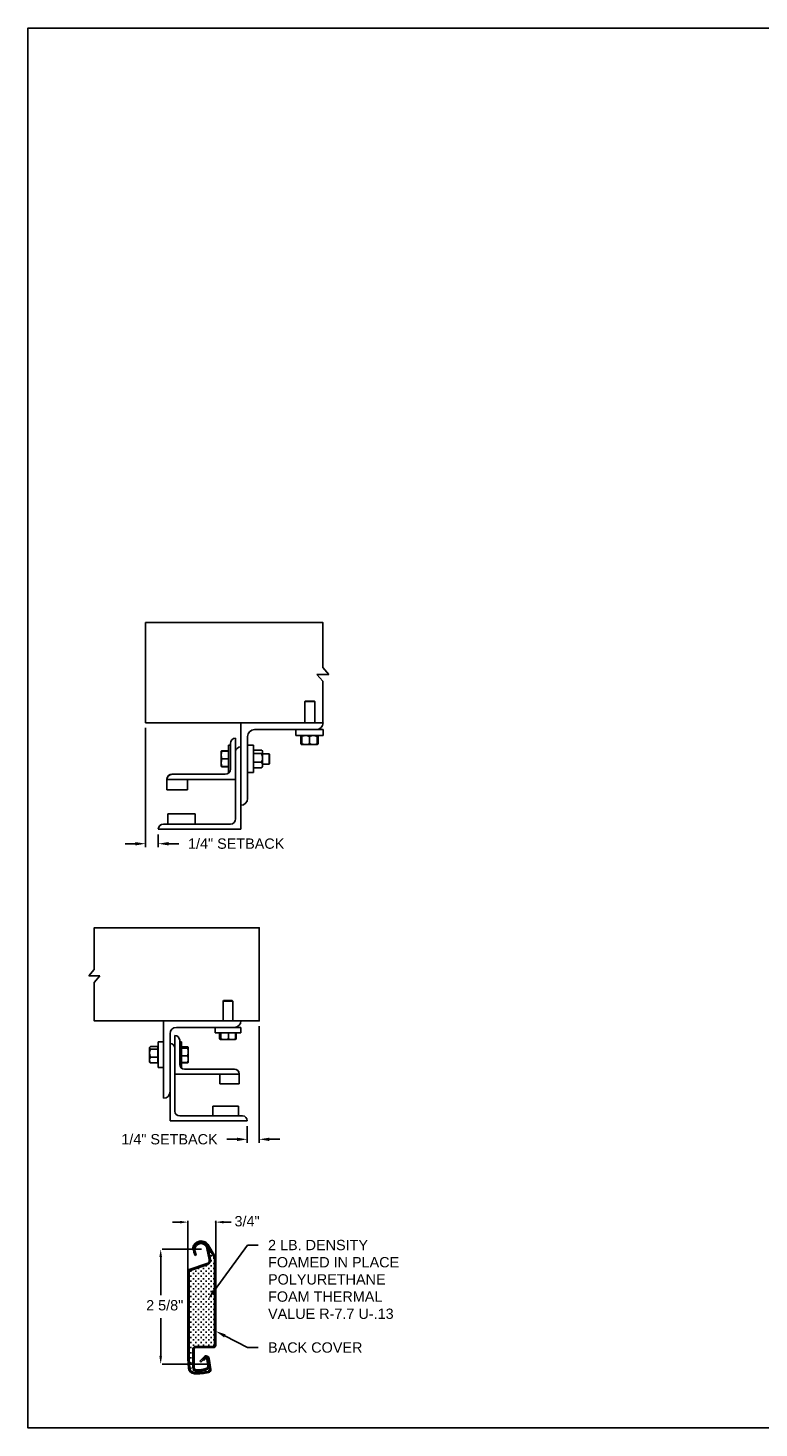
# Model space of a CAD drawing. Header units: inches. Extents: x 169.6 to 213.7, y 195.1 to 266.5.
# Tile 49 of 55: x 169.6 to 176.2, y 234.4 to 247.2. Entities that reach past the tile are written whole.
import ezdxf
from ezdxf import colors
from ezdxf.entities.mleader import LeaderData, LeaderLine
from ezdxf.math import Vec2, Vec3

# ---------------------------------------------------------------- set-up
doc = ezdxf.new("R2010")
doc.units = ezdxf.units.IN
doc.header["$LTSCALE"] = 0.25
doc.header["$MEASUREMENT"] = 0
doc.layers.add('ANNOTATIONS', color=1, linetype='Continuous')
doc.layers.add('DETAILS', color=4, linetype='Continuous')
doc.styles.add('ARIAL', font='arial.ttf', dxfattribs={"height": 0.09375})
doc.dimstyles.new('STANDARD$0', dxfattribs={"dimtxt": 0.09375, "dimasz": 0.09375, "dimexe": 0.03125, "dimexo": 0.046875, "dimgap": 0.09, "dimtad": 0, "dimtih": 1, "dimtoh": 1, "dimdec": 4, "dimzin": 0, "dimdsep": 46, "dimtxsty": 'ARIAL', "dimcen": 0.09, "dimadec": 0, "dimazin": 0, "dimtfac": 1, "dimtdec": 4, "dimtofl": 0, "dimtmove": 0, "dimatfit": 1, "dimfxl": 1, "dimtolj": 1, "dimtzin": 0, "dimarcsym": 0})

# ---------------------------------------------------------------- blocks, each defined once
blk = doc.blocks.new('*D20')
at = {"layer": 'ANNOTATIONS', "color": 0, "lineweight": -2, "transparency": 16777216}
for p, q in [((170.659, 240.815), (170.659, 239.73)), ((170.774, 239.846), (170.774, 239.73)), ((170.565, 239.762), (170.472, 239.762)), ((170.868, 239.762), (170.962, 239.762))]:
    blk.add_line(p, q, dxfattribs=at)
at = {"layer": 'ANNOTATIONS', "color": 0, "transparency": 16777216}
for points in [[(170.565, 239.777), (170.565, 239.746), (170.659, 239.762)], [(170.868, 239.777), (170.868, 239.746), (170.774, 239.762)]]:
    blk.add_solid(points, dxfattribs=at)
at = {"layer": 'defpoints', "color": 0, "transparency": 16777216}
for p in [(170.659, 240.862), (170.774, 239.893), (170.774, 239.762)]:
    blk.add_point(p, dxfattribs=at)
at = {"layer": 'ANNOTATIONS', "color": 0, "transparency": 16777216, "insert": (171.483, 239.762), "char_height": 0.09375, "attachment_point": 5, "style": 'ARIAL'}
blk.add_mtext('\\A1;1/4" SETBACK', dxfattribs=at)
blk = doc.blocks.new('*D21')
at = {"layer": 'ANNOTATIONS', "color": 0, "lineweight": -2, "transparency": 16777216}
for p, q in [((171.692, 238.101), (171.692, 237.041)), ((171.584, 237.193), (171.584, 237.041)), ((171.49, 237.073), (171.397, 237.073)), ((171.786, 237.073), (171.88, 237.073))]:
    blk.add_line(p, q, dxfattribs=at)
at = {"layer": 'ANNOTATIONS', "color": 0, "transparency": 16777216}
for points in [[(171.49, 237.088), (171.49, 237.057), (171.584, 237.073)], [(171.786, 237.088), (171.786, 237.057), (171.692, 237.073)]]:
    blk.add_solid(points, dxfattribs=at)
at = {"layer": 'defpoints', "color": 0, "transparency": 16777216}
for p in [(171.692, 238.148), (171.584, 237.24), (171.584, 237.073)]:
    blk.add_point(p, dxfattribs=at)
at = {"layer": 'ANNOTATIONS', "color": 0, "transparency": 16777216, "insert": (170.876, 237.073), "char_height": 0.09375, "attachment_point": 5, "style": 'ARIAL'}
blk.add_mtext('\\A1;1/4" SETBACK', dxfattribs=at)

msp = doc.modelspace()

# ---------------------------------------------------------------- linework, layer by layer
at = {"layer": 'ANNOTATIONS'}
for p, q in [((170.97302, 236.31937), (170.90269, 236.31937)), ((171.04334, 235.87597), (171.04334, 236.33203)), ((171.29779, 235.98645), (171.29779, 236.33203)), ((171.36812, 236.31937), (171.43844, 236.31937)), ((170.79633, 236.00247), (170.79633, 235.65601)), ((171.16844, 236.07279), (170.80899, 236.07279)), ((170.79633, 235.09859), (170.79633, 235.44505)), ((171.21483, 235.02827), (170.80899, 235.02827))]:
    msp.add_line(p, q, dxfattribs=at)
for p in [(171.29779, 236.31937), (170.79633, 235.10277)]:
    msp.add_point(p, dxfattribs=at)
for points in [[(170.97302, 236.30765), (170.97302, 236.33109), (171.04334, 236.31937)], [(171.36812, 236.30765), (171.36812, 236.33109), (171.29779, 236.31937)], [(170.80805, 236.00247), (170.78461, 236.00247), (170.79633, 236.07279)], [(170.80805, 235.09859), (170.78461, 235.09859), (170.79633, 235.02827)]]:
    msp.add_solid(points, dxfattribs=at)
at = {"layer": 'defpoints'}
msp.add_lwpolyline([(189.05875, 234.44685), (169.58887, 234.44685), (169.58887, 247.18196), (189.05875, 247.18196)], close=True, dxfattribs=at)
at = {"layer": 'DETAILS'}
for p, q in [((172.32668, 241.30234), (172.27235, 241.36559)), ((172.27235, 241.23909), (172.21802, 241.30234)), ((172.21802, 241.30234), (172.32668, 241.30234)), ((172.11086, 241.05859), (172.10625, 241.05398)), ((172.10625, 240.86184), (172.10625, 241.05398)), ((172.10625, 241.05398), (172.2, 241.05398)), ((172.11086, 241.05859), (172.1954, 241.05859)), ((172.1954, 241.05859), (172.2, 241.05398)), ((172.2, 241.05398), (172.2, 240.86184)), ((171.52434, 239.89309), (171.52434, 240.86184)), ((171.47746, 240.72121), (171.47746, 239.98684)), ((171.58684, 240.17434), (171.58684, 240.73684)), ((171.64934, 240.79934), (172.27434, 240.79934)), ((172.02434, 240.74609), (172.02434, 240.79934)), ((172.27434, 240.74609), (172.02434, 240.74609)), ((172.07335, 240.73851), (172.07028, 240.73671)), ((172.07028, 240.73671), (172.07028, 240.67234)), ((172.07244, 240.73671), (172.07244, 240.67234)), ((172.07587, 240.74337), (172.07886, 240.74594)), ((172.07903, 240.73799), (172.07639, 240.73671)), ((172.07639, 240.73671), (172.07639, 240.67234)), ((172.07903, 240.73671), (172.07903, 240.67234)), ((172.14934, 240.73671), (172.14934, 240.67234)), ((172.21965, 240.73671), (172.21965, 240.67234)), ((172.22228, 240.73671), (172.22228, 240.67234)), ((172.22624, 240.73671), (172.22624, 240.67234)), ((172.2284, 240.73671), (172.2284, 240.67234)), ((172.27434, 240.79934), (172.27434, 240.74609)), ((171.34659, 240.60403), (171.3466, 240.60404)), ((171.34659, 240.60403), (171.34659, 240.60403)), ((171.34659, 240.4634), (171.34659, 240.60403)), ((171.41209, 240.60592), (171.35287, 240.60592)), ((171.41209, 240.60519), (171.35287, 240.60519)), ((171.41209, 240.60515), (171.35287, 240.60515)), ((171.41209, 240.60493), (171.35287, 240.60493)), ((171.41209, 240.60409), (171.35287, 240.60409)), ((171.41209, 240.65871), (171.43059, 240.65871)), ((171.41209, 240.65871), (171.41209, 240.40871)), ((171.43059, 240.67434), (171.43059, 240.43996)), ((171.58684, 240.65871), (171.64009, 240.65871)), ((171.64009, 240.65871), (171.64009, 240.40871)), ((171.64009, 240.60403), (171.64209, 240.60403)), ((171.64209, 240.45321), (171.64209, 240.61421)), ((171.64209, 240.61421), (171.71384, 240.61421)), ((171.64209, 240.58311), (171.71384, 240.58311)), ((171.71821, 240.60983), (171.72321, 240.60403)), ((171.72321, 240.4634), (171.72321, 240.60403)), ((171.72321, 240.58059), (171.78248, 240.58059)), ((171.78248, 240.58059), (171.78709, 240.57598)), ((171.78248, 240.58059), (171.78248, 240.48684)), ((171.78709, 240.57598), (171.78709, 240.49144)), ((172.07335, 240.67054), (172.07028, 240.67234)), ((172.07681, 240.66999), (172.07244, 240.67234)), ((172.07903, 240.66296), (172.07587, 240.66569)), ((172.07903, 240.67106), (172.07639, 240.67234)), ((172.07903, 240.66296), (172.21965, 240.66296)), ((171.34659, 240.4634), (171.34659, 240.4634)), ((171.3466, 240.46337), (171.3466, 240.46338)), ((171.34661, 240.46337), (171.3466, 240.46337)), ((171.34664, 240.46332), (171.34661, 240.46337)), ((171.35264, 240.46334), (171.35287, 240.46249)), ((171.35264, 240.46233), (171.35287, 240.4615)), ((171.41209, 240.53385), (171.35287, 240.53385)), ((171.41209, 240.46347), (171.35287, 240.46347)), ((171.41209, 240.46333), (171.35287, 240.46333)), ((171.41209, 240.46249), (171.35287, 240.46249)), ((171.41209, 240.46228), (171.35287, 240.46228)), ((171.41209, 240.46224), (171.35287, 240.46224)), ((171.41209, 240.4615), (171.35287, 240.4615)), ((171.64209, 240.4634), (171.64009, 240.4634)), ((171.64209, 240.50261), (171.71384, 240.50261)), ((171.64209, 240.45321), (171.71384, 240.45321)), ((171.72321, 240.4634), (171.71821, 240.4576)), ((171.78248, 240.48684), (171.72321, 240.48684)), ((171.78709, 240.49144), (171.78248, 240.48684)), ((170.85246, 240.34963), (170.85246, 240.25246)), ((170.85246, 240.34621), (171.47746, 240.34621)), ((171.38371, 240.39309), (170.89934, 240.39309)), ((171.03996, 240.25246), (171.03996, 240.34621)), ((171.41865, 240.40871), (171.41209, 240.40871)), ((171.64009, 240.40871), (171.58684, 240.40871)), ((170.85246, 240.25246), (171.03996, 240.25246)), ((171.43059, 239.93996), (170.82121, 239.93996)), ((171.11028, 240.03371), (170.86028, 240.03371)), ((170.86028, 240.03371), (170.86028, 239.93996)), ((171.11028, 239.93996), (171.11028, 240.03371)), ((170.77434, 239.89309), (171.52434, 239.89309)), ((170.14123, 238.55937), (170.19176, 238.6182)), ((170.24229, 238.55937), (170.14123, 238.55937)), ((170.19176, 238.50054), (170.24229, 238.55937)), ((171.36878, 238.33411), (171.36446, 238.3298)), ((171.36446, 238.3298), (171.36446, 238.14966)), ((171.45235, 238.3298), (171.36446, 238.3298)), ((171.44804, 238.33411), (171.36878, 238.33411)), ((171.45235, 238.3298), (171.44804, 238.33411)), ((171.45235, 238.14966), (171.45235, 238.3298)), ((170.82247, 238.14966), (170.82247, 237.44654)), ((170.88106, 237.24146), (170.88106, 238.03247)), ((170.93966, 238.09107), (171.5256, 238.09107)), ((171.29122, 238.09107), (171.29122, 238.04114)), ((171.29122, 238.04114), (171.5256, 238.04114)), ((171.3326, 238.04114), (171.3326, 237.98563)), ((171.34079, 238.04114), (171.34079, 237.98563)), ((171.34434, 238.04114), (171.34434, 237.98563)), ((171.41196, 238.04114), (171.41196, 237.98563)), ((171.47603, 238.04114), (171.47603, 237.98563)), ((171.48421, 238.04114), (171.48421, 237.98563)), ((171.5256, 238.04114), (171.5256, 238.09107)), ((170.69714, 237.91089), (170.69462, 237.90796)), ((170.69462, 237.77613), (170.69462, 237.90796)), ((170.77067, 237.91614), (170.70341, 237.91614)), ((170.77067, 237.89418), (170.70341, 237.89418)), ((170.77067, 237.76795), (170.77067, 237.91614)), ((170.77255, 237.90796), (170.77067, 237.90796)), ((170.82247, 237.95923), (170.77255, 237.95923)), ((170.77255, 237.95923), (170.77255, 237.72486)), ((170.92501, 238.01782), (170.92501, 237.32935)), ((170.96896, 237.97388), (170.96896, 237.75415)), ((170.9863, 237.95923), (170.96896, 237.95923)), ((170.9863, 237.72486), (170.9863, 237.95923)), ((170.9863, 237.91536), (171.04182, 237.91536)), ((170.9863, 237.91208), (171.04182, 237.91208)), ((170.9863, 237.90288), (171.04182, 237.90288)), ((171.04771, 237.90796), (171.04647, 237.9101)), ((171.04771, 237.77613), (171.04771, 237.90748)), ((171.33578, 237.98361), (171.34249, 237.97974)), ((171.34256, 237.97974), (171.47425, 237.97974)), ((171.47433, 237.97974), (171.48104, 237.98361)), ((171.48421, 237.98563), (171.47532, 237.98209)), ((171.48099, 237.98359), (171.48421, 237.98563)), ((170.69462, 237.88296), (170.69333, 237.88167)), ((170.69333, 237.88167), (170.69333, 237.80242)), ((170.69333, 237.80242), (170.69462, 237.80113)), ((170.69462, 237.77613), (170.69714, 237.7732)), ((170.77067, 237.82009), (170.70341, 237.82009)), ((170.77067, 237.76795), (170.70341, 237.76795)), ((170.77067, 237.77613), (170.77255, 237.77613)), ((170.9863, 237.83285), (171.04182, 237.83285)), ((170.9863, 237.77201), (171.04182, 237.77201)), ((170.9863, 237.76873), (171.04182, 237.76873)), ((171.04309, 237.77264), (171.04182, 237.76873)), ((171.04647, 237.77399), (171.04771, 237.77613)), ((170.77255, 237.72486), (170.82247, 237.72486)), ((171.51095, 237.66626), (170.92501, 237.66626)), ((170.98015, 237.72486), (170.9863, 237.72486)), ((171.0129, 237.71021), (171.467, 237.71021)), ((171.33517, 237.57837), (171.33517, 237.66626)), ((171.51095, 237.67053), (171.51095, 237.57837)), ((171.51095, 237.57837), (171.33517, 237.57837)), ((170.96896, 237.2854), (171.54024, 237.2854)), ((171.26925, 237.2854), (171.26925, 237.37329)), ((171.26925, 237.37329), (171.50362, 237.37329)), ((171.50362, 237.37329), (171.50362, 237.2854)), ((171.58419, 237.24146), (170.88106, 237.24146)), ((171.09574, 236.07571), (171.08477, 236.07764)), ((171.10869, 236.01626), (171.09855, 236.04775)), ((171.11929, 236.01971), (171.10869, 236.01626)), ((171.11929, 236.01971), (171.10915, 236.05117)), ((171.23721, 235.9783), (171.21676, 236.07931)), ((171.2826, 235.99951), (171.22503, 236.09922)), ((171.24808, 235.98076), (171.22768, 236.08152)), ((171.2329, 236.08559), (171.2329, 236.07739)), ((171.29109, 236.00709), (171.23468, 236.10479)), ((171.24965, 236.04758), (171.23804, 236.04758)), ((171.24384, 236.05338), (171.24384, 236.04177)), ((171.26191, 236.01356), (171.25031, 236.01356)), ((171.25611, 236.01937), (171.25611, 236.00776)), ((171.28512, 235.99035), (171.27352, 235.99035)), ((171.27932, 235.99616), (171.27932, 235.98455)), ((171.28672, 235.98206), (171.28672, 235.20127)), ((171.29779, 235.98206), (171.29779, 235.20127)), ((171.04334, 235.87158), (171.04334, 235.07529)), ((171.05448, 235.87158), (171.05448, 235.07529)), ((171.21662, 235.94212), (171.05525, 235.88813)), ((171.22016, 235.93156), (171.05879, 235.87756)), ((171.07624, 235.87431), (171.06464, 235.87431)), ((171.07044, 235.88011), (171.07044, 235.86851)), ((171.09365, 235.8569), (171.09365, 235.8453)), ((171.12266, 235.87431), (171.11106, 235.87431)), ((171.11686, 235.88011), (171.11686, 235.86851)), ((171.14587, 235.89752), (171.13427, 235.89752)), ((171.14007, 235.90332), (171.14007, 235.89172)), ((171.14007, 235.8569), (171.14007, 235.8453)), ((171.16908, 235.87431), (171.15748, 235.87431)), ((171.16328, 235.88011), (171.16328, 235.86851)), ((171.19229, 235.89752), (171.18068, 235.89752)), ((171.18649, 235.90332), (171.18649, 235.89172)), ((171.18649, 235.8569), (171.18649, 235.8453)), ((171.2155, 235.92073), (171.20389, 235.92073)), ((171.2155, 235.87431), (171.20389, 235.87431)), ((171.2097, 235.92653), (171.2097, 235.91493)), ((171.2097, 235.88011), (171.2097, 235.86851)), ((171.23871, 235.89752), (171.2271, 235.89752)), ((171.2329, 235.93844), (171.2329, 235.93814)), ((171.2329, 235.90332), (171.2329, 235.89172)), ((171.2329, 235.8569), (171.2329, 235.8453)), ((171.23871, 235.94394), (171.23868, 235.94394)), ((171.26191, 235.96715), (171.25031, 235.96715)), ((171.26191, 235.92073), (171.25031, 235.92073)), ((171.26191, 235.87431), (171.25031, 235.87431)), ((171.25611, 235.97295), (171.25611, 235.96134)), ((171.25611, 235.92653), (171.25611, 235.91493)), ((171.25611, 235.88011), (171.25611, 235.86851)), ((171.28512, 235.94394), (171.27352, 235.94394)), ((171.28512, 235.89752), (171.27352, 235.89752)), ((171.27932, 235.94974), (171.27932, 235.93814)), ((171.27932, 235.90332), (171.27932, 235.89172)), ((171.27932, 235.8569), (171.27932, 235.8453)), ((171.07624, 235.82789), (171.06464, 235.82789)), ((171.07624, 235.78148), (171.06464, 235.78148)), ((171.07624, 235.73506), (171.06464, 235.73506)), ((171.07044, 235.8337), (171.07044, 235.82209)), ((171.07044, 235.78728), (171.07044, 235.77567)), ((171.07044, 235.74086), (171.07044, 235.72926)), ((171.09945, 235.8511), (171.08785, 235.8511)), ((171.09945, 235.80468), (171.08785, 235.80468)), ((171.09945, 235.75827), (171.08785, 235.75827)), ((171.09365, 235.81049), (171.09365, 235.79888)), ((171.09365, 235.76407), (171.09365, 235.75247)), ((171.12266, 235.82789), (171.11106, 235.82789)), ((171.12266, 235.78148), (171.11106, 235.78148)), ((171.12266, 235.73506), (171.11106, 235.73506)), ((171.11686, 235.8337), (171.11686, 235.82209)), ((171.11686, 235.78728), (171.11686, 235.77567)), ((171.11686, 235.74086), (171.11686, 235.72926)), ((171.14587, 235.8511), (171.13427, 235.8511)), ((171.14587, 235.80468), (171.13427, 235.80468)), ((171.14587, 235.75827), (171.13427, 235.75827)), ((171.14007, 235.81049), (171.14007, 235.79888)), ((171.14007, 235.76407), (171.14007, 235.75247)), ((171.16908, 235.82789), (171.15748, 235.82789)), ((171.16908, 235.78148), (171.15748, 235.78148)), ((171.16908, 235.73506), (171.15748, 235.73506)), ((171.16328, 235.8337), (171.16328, 235.82209)), ((171.16328, 235.78728), (171.16328, 235.77567)), ((171.16328, 235.74086), (171.16328, 235.72926)), ((171.19229, 235.8511), (171.18068, 235.8511)), ((171.19229, 235.80468), (171.18068, 235.80468)), ((171.19229, 235.75827), (171.18068, 235.75827)), ((171.18649, 235.81049), (171.18649, 235.79888)), ((171.18649, 235.76407), (171.18649, 235.75247)), ((171.2155, 235.82789), (171.20389, 235.82789)), ((171.2155, 235.78148), (171.20389, 235.78148)), ((171.2155, 235.73506), (171.20389, 235.73506)), ((171.2097, 235.8337), (171.2097, 235.82209)), ((171.2097, 235.78728), (171.2097, 235.77567)), ((171.2097, 235.74086), (171.2097, 235.72926)), ((171.23871, 235.8511), (171.2271, 235.8511)), ((171.23871, 235.80468), (171.2271, 235.80468)), ((171.23871, 235.75827), (171.2271, 235.75827)), ((171.2329, 235.81049), (171.2329, 235.79888)), ((171.2329, 235.76407), (171.2329, 235.75247)), ((171.26191, 235.82789), (171.25031, 235.82789)), ((171.26191, 235.78148), (171.25031, 235.78148)), ((171.26191, 235.73506), (171.25031, 235.73506)), ((171.25611, 235.8337), (171.25611, 235.82209)), ((171.25611, 235.78728), (171.25611, 235.77567)), ((171.25611, 235.74086), (171.25611, 235.72926)), ((171.28512, 235.8511), (171.27352, 235.8511)), ((171.28512, 235.80468), (171.27352, 235.80468)), ((171.28512, 235.75827), (171.27352, 235.75827)), ((171.27932, 235.81049), (171.27932, 235.79888)), ((171.27932, 235.76407), (171.27932, 235.75247)), ((171.07624, 235.68864), (171.06464, 235.68864)), ((171.07624, 235.64222), (171.06464, 235.64222)), ((171.07044, 235.69444), (171.07044, 235.68284)), ((171.07044, 235.64803), (171.07044, 235.63642)), ((171.07044, 235.60161), (171.07044, 235.59)), ((171.09945, 235.71185), (171.08785, 235.71185)), ((171.09945, 235.66543), (171.08785, 235.66543)), ((171.09945, 235.61901), (171.08785, 235.61901)), ((171.09365, 235.71765), (171.09365, 235.70605)), ((171.09365, 235.67123), (171.09365, 235.65963)), ((171.09365, 235.62482), (171.09365, 235.61321)), ((171.12266, 235.68864), (171.11106, 235.68864)), ((171.12266, 235.64222), (171.11106, 235.64222)), ((171.11686, 235.69444), (171.11686, 235.68284)), ((171.11686, 235.64803), (171.11686, 235.63642)), ((171.11686, 235.60161), (171.11686, 235.59)), ((171.14587, 235.71185), (171.13427, 235.71185)), ((171.14587, 235.66543), (171.13427, 235.66543)), ((171.14587, 235.61901), (171.13427, 235.61901)), ((171.14007, 235.71765), (171.14007, 235.70605)), ((171.14007, 235.67123), (171.14007, 235.65963)), ((171.14007, 235.62482), (171.14007, 235.61321)), ((171.16908, 235.68864), (171.15748, 235.68864)), ((171.16908, 235.64222), (171.15748, 235.64222)), ((171.16328, 235.69444), (171.16328, 235.68284)), ((171.16328, 235.64803), (171.16328, 235.63642)), ((171.16328, 235.60161), (171.16328, 235.59)), ((171.19229, 235.71185), (171.18068, 235.71185)), ((171.19229, 235.66543), (171.18068, 235.66543)), ((171.19229, 235.61901), (171.18068, 235.61901)), ((171.18649, 235.71765), (171.18649, 235.70605)), ((171.18649, 235.67123), (171.18649, 235.65963)), ((171.18649, 235.62482), (171.18649, 235.61321)), ((171.2155, 235.68864), (171.20389, 235.68864)), ((171.2155, 235.64222), (171.20389, 235.64222)), ((171.2097, 235.69444), (171.2097, 235.68284)), ((171.2097, 235.64803), (171.2097, 235.63642)), ((171.2097, 235.60161), (171.2097, 235.59)), ((171.23871, 235.71185), (171.2271, 235.71185)), ((171.23871, 235.66543), (171.2271, 235.66543)), ((171.23871, 235.61901), (171.2271, 235.61901)), ((171.2329, 235.71765), (171.2329, 235.70605)), ((171.2329, 235.67123), (171.2329, 235.65963)), ((171.2329, 235.62482), (171.2329, 235.61321)), ((171.26191, 235.68864), (171.25031, 235.68864)), ((171.26191, 235.64222), (171.25031, 235.64222)), ((171.25611, 235.69444), (171.25611, 235.68284)), ((171.25611, 235.64803), (171.25611, 235.63642)), ((171.25611, 235.60161), (171.25611, 235.59)), ((171.28512, 235.71185), (171.27352, 235.71185)), ((171.28512, 235.66543), (171.27352, 235.66543)), ((171.28512, 235.61901), (171.27352, 235.61901)), ((171.27932, 235.71765), (171.27932, 235.70605)), ((171.27932, 235.67123), (171.27932, 235.65963)), ((171.27932, 235.62482), (171.27932, 235.61321)), ((171.07624, 235.59581), (171.06464, 235.59581)), ((171.07624, 235.54939), (171.06464, 235.54939)), ((171.07624, 235.50297), (171.06464, 235.50297)), ((171.07044, 235.55519), (171.07044, 235.54359)), ((171.07044, 235.50877), (171.07044, 235.49717)), ((171.09945, 235.5726), (171.08785, 235.5726)), ((171.09945, 235.52618), (171.08785, 235.52618)), ((171.09945, 235.47976), (171.08785, 235.47976)), ((171.09365, 235.5784), (171.09365, 235.5668)), ((171.09365, 235.53198), (171.09365, 235.52038)), ((171.09365, 235.48556), (171.09365, 235.47396)), ((171.12266, 235.59581), (171.11106, 235.59581)), ((171.12266, 235.54939), (171.11106, 235.54939)), ((171.12266, 235.50297), (171.11106, 235.50297)), ((171.11686, 235.55519), (171.11686, 235.54359)), ((171.11686, 235.50877), (171.11686, 235.49717)), ((171.14587, 235.5726), (171.13427, 235.5726)), ((171.14587, 235.52618), (171.13427, 235.52618)), ((171.14587, 235.47976), (171.13427, 235.47976)), ((171.14007, 235.5784), (171.14007, 235.5668)), ((171.14007, 235.53198), (171.14007, 235.52038)), ((171.14007, 235.48556), (171.14007, 235.47396)), ((171.16908, 235.59581), (171.15748, 235.59581)), ((171.16908, 235.54939), (171.15748, 235.54939)), ((171.16908, 235.50297), (171.15748, 235.50297)), ((171.16328, 235.55519), (171.16328, 235.54359)), ((171.16328, 235.50877), (171.16328, 235.49717)), ((171.19229, 235.5726), (171.18068, 235.5726)), ((171.19229, 235.52618), (171.18068, 235.52618)), ((171.19229, 235.47976), (171.18068, 235.47976)), ((171.18649, 235.5784), (171.18649, 235.5668)), ((171.18649, 235.53198), (171.18649, 235.52038)), ((171.18649, 235.48556), (171.18649, 235.47396)), ((171.2155, 235.59581), (171.20389, 235.59581)), ((171.2155, 235.54939), (171.20389, 235.54939)), ((171.2155, 235.50297), (171.20389, 235.50297)), ((171.2097, 235.55519), (171.2097, 235.54359)), ((171.2097, 235.50877), (171.2097, 235.49717)), ((171.23871, 235.5726), (171.2271, 235.5726)), ((171.23871, 235.52618), (171.2271, 235.52618)), ((171.23871, 235.47976), (171.2271, 235.47976)), ((171.2329, 235.5784), (171.2329, 235.5668)), ((171.2329, 235.53198), (171.2329, 235.52038)), ((171.2329, 235.48556), (171.2329, 235.47396)), ((171.26191, 235.59581), (171.25031, 235.59581)), ((171.26191, 235.54939), (171.25031, 235.54939)), ((171.26191, 235.50297), (171.25031, 235.50297)), ((171.25611, 235.55519), (171.25611, 235.54359)), ((171.25611, 235.50877), (171.25611, 235.49717)), ((171.28512, 235.5726), (171.27352, 235.5726)), ((171.28512, 235.52618), (171.27352, 235.52618)), ((171.28512, 235.47976), (171.27352, 235.47976)), ((171.27932, 235.5784), (171.27932, 235.5668)), ((171.27932, 235.53198), (171.27932, 235.52038)), ((171.27932, 235.48556), (171.27932, 235.47396)), ((171.07624, 235.45655), (171.06464, 235.45655)), ((171.07624, 235.41014), (171.06464, 235.41014)), ((171.07624, 235.36372), (171.06464, 235.36372)), ((171.07044, 235.46236), (171.07044, 235.45075)), ((171.07044, 235.41594), (171.07044, 235.40433)), ((171.07044, 235.36952), (171.07044, 235.35792)), ((171.09945, 235.43334), (171.08785, 235.43334)), ((171.09945, 235.38693), (171.08785, 235.38693)), ((171.09365, 235.43915), (171.09365, 235.42754)), ((171.09365, 235.39273), (171.09365, 235.38113)), ((171.09365, 235.34631), (171.09365, 235.33471)), ((171.12266, 235.45655), (171.11106, 235.45655)), ((171.12266, 235.41014), (171.11106, 235.41014)), ((171.12266, 235.36372), (171.11106, 235.36372)), ((171.11686, 235.46236), (171.11686, 235.45075)), ((171.11686, 235.41594), (171.11686, 235.40433)), ((171.11686, 235.36952), (171.11686, 235.35792)), ((171.14587, 235.43334), (171.13427, 235.43334)), ((171.14587, 235.38693), (171.13427, 235.38693)), ((171.14007, 235.43915), (171.14007, 235.42754)), ((171.14007, 235.39273), (171.14007, 235.38113)), ((171.14007, 235.34631), (171.14007, 235.33471)), ((171.16908, 235.45655), (171.15748, 235.45655)), ((171.16908, 235.41014), (171.15748, 235.41014)), ((171.16908, 235.36372), (171.15748, 235.36372)), ((171.16328, 235.46236), (171.16328, 235.45075)), ((171.16328, 235.41594), (171.16328, 235.40433)), ((171.16328, 235.36952), (171.16328, 235.35792)), ((171.19229, 235.43334), (171.18068, 235.43334)), ((171.19229, 235.38693), (171.18068, 235.38693)), ((171.18649, 235.43915), (171.18649, 235.42754)), ((171.18649, 235.39273), (171.18649, 235.38113)), ((171.18649, 235.34631), (171.18649, 235.33471)), ((171.2155, 235.45655), (171.20389, 235.45655)), ((171.2155, 235.41014), (171.20389, 235.41014)), ((171.2155, 235.36372), (171.20389, 235.36372)), ((171.2097, 235.46236), (171.2097, 235.45075)), ((171.2097, 235.41594), (171.2097, 235.40433)), ((171.2097, 235.36952), (171.2097, 235.35792)), ((171.23871, 235.43334), (171.2271, 235.43334)), ((171.23871, 235.38693), (171.2271, 235.38693)), ((171.2329, 235.43915), (171.2329, 235.42754)), ((171.2329, 235.39273), (171.2329, 235.38113)), ((171.2329, 235.34631), (171.2329, 235.33471)), ((171.26191, 235.45655), (171.25031, 235.45655)), ((171.26191, 235.41014), (171.25031, 235.41014)), ((171.26191, 235.36372), (171.25031, 235.36372)), ((171.25611, 235.46236), (171.25611, 235.45075)), ((171.25611, 235.41594), (171.25611, 235.40433)), ((171.25611, 235.36952), (171.25611, 235.35792)), ((171.28512, 235.43334), (171.27352, 235.43334)), ((171.28512, 235.38693), (171.27352, 235.38693)), ((171.27932, 235.43915), (171.27932, 235.42754)), ((171.27932, 235.39273), (171.27932, 235.38113)), ((171.27932, 235.34631), (171.27932, 235.33471)), ((171.07624, 235.3173), (171.06464, 235.3173)), ((171.07624, 235.27088), (171.06464, 235.27088)), ((171.07624, 235.22447), (171.06464, 235.22447)), ((171.07044, 235.3231), (171.07044, 235.3115)), ((171.07044, 235.27669), (171.07044, 235.26508)), ((171.07044, 235.23027), (171.07044, 235.21866)), ((171.09945, 235.34051), (171.08785, 235.34051)), ((171.09945, 235.29409), (171.08785, 235.29409)), ((171.09945, 235.24767), (171.08785, 235.24767)), ((171.09365, 235.29989), (171.09365, 235.28829)), ((171.09365, 235.25348), (171.09365, 235.24187)), ((171.12266, 235.3173), (171.11106, 235.3173)), ((171.12266, 235.27088), (171.11106, 235.27088)), ((171.12266, 235.22447), (171.11106, 235.22447)), ((171.11686, 235.3231), (171.11686, 235.3115)), ((171.11686, 235.27669), (171.11686, 235.26508)), ((171.11686, 235.23027), (171.11686, 235.21866)), ((171.14587, 235.34051), (171.13427, 235.34051)), ((171.14587, 235.29409), (171.13427, 235.29409)), ((171.14587, 235.24767), (171.13427, 235.24767)), ((171.14007, 235.29989), (171.14007, 235.28829)), ((171.14007, 235.25348), (171.14007, 235.24187)), ((171.16908, 235.3173), (171.15748, 235.3173)), ((171.16908, 235.27088), (171.15748, 235.27088)), ((171.16908, 235.22447), (171.15748, 235.22447)), ((171.16328, 235.3231), (171.16328, 235.3115)), ((171.16328, 235.27669), (171.16328, 235.26508)), ((171.16328, 235.23027), (171.16328, 235.21866)), ((171.19229, 235.34051), (171.18068, 235.34051)), ((171.19229, 235.29409), (171.18068, 235.29409)), ((171.19229, 235.24767), (171.18068, 235.24767)), ((171.18649, 235.29989), (171.18649, 235.28829)), ((171.18649, 235.25348), (171.18649, 235.24187)), ((171.2155, 235.3173), (171.20389, 235.3173)), ((171.2155, 235.27088), (171.20389, 235.27088)), ((171.2155, 235.22447), (171.20389, 235.22447)), ((171.2097, 235.3231), (171.2097, 235.3115)), ((171.2097, 235.27669), (171.2097, 235.26508)), ((171.2097, 235.23027), (171.2097, 235.21866)), ((171.23871, 235.34051), (171.2271, 235.34051)), ((171.23871, 235.29409), (171.2271, 235.29409)), ((171.23871, 235.24767), (171.2271, 235.24767)), ((171.2329, 235.29989), (171.2329, 235.28829)), ((171.2329, 235.25348), (171.2329, 235.24187)), ((171.26191, 235.3173), (171.25031, 235.3173)), ((171.26191, 235.27088), (171.25031, 235.27088)), ((171.26191, 235.22447), (171.25031, 235.22447)), ((171.25611, 235.3231), (171.25611, 235.3115)), ((171.25611, 235.27669), (171.25611, 235.26508)), ((171.25611, 235.23027), (171.25611, 235.21866)), ((171.28512, 235.34051), (171.27352, 235.34051)), ((171.28512, 235.29409), (171.27352, 235.29409)), ((171.28512, 235.24767), (171.27352, 235.24767)), ((171.27932, 235.29989), (171.27932, 235.28829)), ((171.27932, 235.25348), (171.27932, 235.24187)), ((171.07624, 235.17805), (171.06464, 235.17805)), ((171.07624, 235.13163), (171.06464, 235.13163)), ((171.07044, 235.18385), (171.07044, 235.17225)), ((171.07044, 235.13743), (171.07044, 235.12583)), ((171.07044, 235.09102), (171.07044, 235.07941)), ((171.09945, 235.20126), (171.08785, 235.20126)), ((171.09011, 235.15484), (171.08785, 235.15484)), ((171.09011, 235.10842), (171.08785, 235.10842)), ((171.09011, 234.99889), (171.09011, 235.16555)), ((171.09365, 235.20706), (171.09365, 235.19546)), ((171.10118, 234.99889), (171.10118, 235.16555)), ((171.2745, 235.18894), (171.11351, 235.18894)), ((171.2744, 235.17788), (171.11351, 235.17788)), ((171.14587, 235.20126), (171.13427, 235.20126)), ((171.14007, 235.20706), (171.14007, 235.19546)), ((171.15288, 235.05487), (171.19058, 235.09428)), ((171.19229, 235.20126), (171.18068, 235.20126)), ((171.18649, 235.20706), (171.18649, 235.19546)), ((171.23871, 235.20126), (171.2271, 235.20126)), ((171.2329, 235.20706), (171.2329, 235.19546)), ((171.28512, 235.20126), (171.27352, 235.20126)), ((171.27932, 235.20706), (171.27932, 235.19546)), ((171.04334, 235.07529), (171.04921, 234.99123)), ((171.05448, 235.07529), (171.06015, 234.99207)), ((171.07624, 235.08521), (171.06464, 235.08521)), ((171.07624, 235.0388), (171.06464, 235.0388)), ((171.07624, 234.99238), (171.06464, 234.99238)), ((171.07044, 235.0446), (171.07044, 235.03299)), ((171.07044, 234.99818), (171.07044, 234.98658)), ((171.09011, 235.062), (171.08785, 235.062)), ((171.09011, 235.01559), (171.08785, 235.01559)), ((171.09945, 234.96917), (171.08785, 234.96917)), ((171.09365, 234.97497), (171.09365, 234.96337)), ((171.12363, 234.96408), (171.12363, 234.95247)), ((171.15288, 235.05487), (171.1609, 235.04713)), ((171.1609, 235.04713), (171.19863, 235.08658)), ((171.17104, 234.96625), (171.17104, 234.95465)), ((171.19022, 235.06179), (171.182, 235.06919)), ((171.19022, 235.06179), (171.20332, 235.07619)), ((171.20721, 234.97135), (171.1956, 234.97135)), ((171.20141, 234.9742), (171.20141, 234.96555)), ((171.21524, 235.07423), (171.22495, 235.0138)), ((171.24048, 234.97638), (171.22663, 235.07751)), ((171.23871, 234.96917), (171.2271, 234.96917)), ((171.2329, 234.97497), (171.2329, 234.96337)), ((171.25152, 234.9779), (171.23766, 235.07902)), ((171.12943, 234.95827), (171.11782, 234.95827)), ((171.17684, 234.961), (171.16524, 234.961))]:
    msp.add_line(p, q, dxfattribs=at)
for points in [[(172.27235, 241.36559), (172.27235, 241.77384), (170.65901, 241.77384), (170.65901, 240.86184), (172.27434, 240.86184)], [(172.27235, 240.86184), (172.27235, 241.23909)], [(170.19176, 238.6182), (170.19176, 238.9979), (171.69231, 238.9979), (171.69231, 238.14966), (170.19176, 238.14966), (170.19176, 238.50054)]]:
    msp.add_lwpolyline(points, dxfattribs=at)
for centre, radius, start, end in [((172.21184, 240.86184), 0.0625, 270, 0), ((171.47746, 240.67434), 0.04688, 90, 180), ((171.64934, 240.73684), 0.0625, 90, 180), ((171.52434, 240.59621), 0.04688, 90, 180), ((171.38371, 240.43996), 0.04688, 270, 0), ((170.89769, 240.34785), 0.04527, 87.917978, 177.754387), ((170.89934, 240.34621), 0.04688, 90, 180), ((171.52434, 240.17434), 0.0625, 270, 0), ((170.82121, 239.89309), 0.04688, 90, 180), ((171.43059, 239.98684), 0.04688, 270, 0), ((171.467, 238.14966), 0.05859, 270, 0), ((170.93966, 238.03247), 0.05859, 90, 180), ((170.88106, 237.90064), 0.04395, 0, 90), ((170.92501, 237.97388), 0.04395, 0, 90), ((171.0129, 237.75415), 0.04395, 180, 270), ((171.46854, 237.6678), 0.04244, 2.245613, 92.082022), ((171.467, 237.66626), 0.04395, 0, 90), ((170.82247, 237.50513), 0.05859, 270, 0), ((170.96896, 237.32935), 0.04395, 180, 270), ((171.54024, 237.24146), 0.04395, 0, 90), ((171.16405, 236.06735), 0.07994, 27.923895, 172.600748), ((171.16217, 236.06825), 0.06684, 11.446797, 197.861693), ((171.16217, 236.06825), 0.0557, 11.448149, 197.861636), ((171.16857, 236.06899), 0.06405, 28.159066, 73.464339), ((171.24773, 235.98206), 0.03899, 0, 33.409416), ((171.24773, 235.98206), 0.05006, 0, 30), ((171.06079, 235.87158), 0.01745, 108.5, 180), ((171.06079, 235.87158), 0.00631, 108.5, 180), ((171.20673, 235.9717), 0.03119, 288.5, 12.213386), ((171.20673, 235.9717), 0.04233, 288.5, 12.346924), ((171.11351, 235.16555), 0.02339, 90, 180), ((171.11351, 235.16555), 0.01233, 90, 180), ((171.21044, 235.07529), 0.02748, 7.800797, 136.276056), ((171.21044, 235.07529), 0.01634, 7.800797, 136.27592), ((171.2744, 235.20127), 0.01233, 270, 0), ((171.2744, 235.20127), 0.02339, 270, 0), ((171.10424, 234.99508), 0.05516, 183.998051, 268.538483), ((171.10424, 234.99508), 0.04419, 183.899589, 263.295862), ((171.12502, 234.99889), 0.03491, 180, 270), ((171.12502, 234.99889), 0.02384, 180, 274.875706), ((171.10905, 235.37395), 0.39921, 272.292314, 284.256135), ((171.10905, 235.37401), 0.41033, 272.230173, 284.658191), ((171.20894, 235.07316), 0.00639, 8.647463, 151.69591), ((171.20151, 235.01003), 0.02374, 284.256135, 9.13037), ((171.20151, 235.01003), 0.03491, 289.01232, 355.006351), ((171.22789, 234.97466), 0.01271, 281.452665, 7.807511), ((171.22789, 234.97466), 0.02385, 281.452665, 7.812043), ((171.1176, 235.51904), 0.56815, 268.131289, 281.452665), ((171.1176, 235.51904), 0.57929, 268.538483, 281.452665)]:
    msp.add_arc(centre, radius, start, end, dxfattribs=at)
for points, knots in [([(172.07028, 240.73671), (172.07209, 240.73958), (172.07391, 240.74247), (172.07586, 240.74335), (172.07587, 240.74336)], [0, 0, 0, 0, 0.99332562, 1, 1, 1, 1]), ([(172.07244, 240.73671), (172.07311, 240.73808), (172.07471, 240.74131), (172.07646, 240.74425), (172.07755, 240.74473), (172.07766, 240.74478)], [0, 0, 0, 0, 0.39860917, 0.94310679, 1, 1, 1, 1]), ([(172.07903, 240.74002), (172.07851, 240.73983), (172.07625, 240.73899), (172.0741, 240.7377), (172.07244, 240.73671)], [0, 0, 0, 0, 0.22784114, 1, 1, 1, 1]), ([(172.11418, 240.74609), (172.10926, 240.74573), (172.09924, 240.74501), (172.08759, 240.7408), (172.08096, 240.73763), (172.07903, 240.73671)], [0, 0, 0, 0, 0.40629057, 0.82726642, 1, 1, 1, 1]), ([(172.07903, 240.73671), (172.07903, 240.73811), (172.07903, 240.7414), (172.07903, 240.7452), (172.07903, 240.74579), (172.07903, 240.74609)], [0, 0, 0, 0, 0.26545991, 0.62807649, 1, 1, 1, 1]), ([(172.14934, 240.73671), (172.14387, 240.73918), (172.13274, 240.74419), (172.12058, 240.74607), (172.11435, 240.74609), (172.11418, 240.74609)], [0, 0, 0, 0, 0.48434141, 0.98632773, 1, 1, 1, 1]), ([(172.18449, 240.74609), (172.17957, 240.74573), (172.16955, 240.74501), (172.1579, 240.7408), (172.15127, 240.73763), (172.14934, 240.73671)], [0, 0, 0, 0, 0.40629057, 0.82726642, 1, 1, 1, 1]), ([(172.21965, 240.73671), (172.21418, 240.73918), (172.20305, 240.74419), (172.19089, 240.74607), (172.18466, 240.74609), (172.18449, 240.74609)], [0, 0, 0, 0, 0.48434141, 0.98632773, 1, 1, 1, 1]), ([(172.21965, 240.73671), (172.21965, 240.73811), (172.21965, 240.7414), (172.21965, 240.7452), (172.21965, 240.74579), (172.21965, 240.74609)], [0, 0, 0, 0, 0.26545991, 0.62807649, 1, 1, 1, 1]), ([(172.21982, 240.74579), (172.22012, 240.74537), (172.2208, 240.74446), (172.22162, 240.7407), (172.22212, 240.7377), (172.22228, 240.73671)], [0, 0, 0, 0, 0.36178326, 0.79041419, 1, 1, 1, 1]), ([(172.22102, 240.74464), (172.22129, 240.74448), (172.2226, 240.74375), (172.22434, 240.74067), (172.22577, 240.73769), (172.22624, 240.73671)], [0, 0, 0, 0, 0.15175447, 0.72144224, 1, 1, 1, 1]), ([(172.2284, 240.73671), (172.22659, 240.73958), (172.22477, 240.74247), (172.22281, 240.74335), (172.2228, 240.74336)], [0, 0, 0, 0, 0.99332562, 1, 1, 1, 1]), ([(171.35287, 240.60409), (171.35111, 240.59839), (171.34757, 240.58688), (171.34692, 240.57497), (171.34659, 240.56897)], [0, 0, 0, 0, 0.49545796, 1, 1, 1, 1]), ([(171.34659, 240.60403), (171.3468, 240.60403), (171.34723, 240.60405), (171.34991, 240.60407), (171.35211, 240.60409), (171.35287, 240.60409)], [0, 0, 0, 0, 0.3928666, 0.79169603, 1, 1, 1, 1]), ([(171.34659, 240.56897), (171.3466, 240.56814), (171.34665, 240.56183), (171.34802, 240.54994), (171.35124, 240.53925), (171.35287, 240.53385)], [0, 0, 0, 0, 0.07010266, 0.53079095, 1, 1, 1, 1]), ([(171.35287, 240.60493), (171.35152, 240.60482), (171.34882, 240.60458), (171.34692, 240.60429), (171.34672, 240.6041), (171.34665, 240.60404)], [0, 0, 0, 0, 0.39883061, 0.80149747, 1, 1, 1, 1]), ([(171.35287, 240.60515), (171.35152, 240.605), (171.34882, 240.60471), (171.34693, 240.60435), (171.34673, 240.60412), (171.34667, 240.60405)], [0, 0, 0, 0, 0.40277376, 0.80942169, 1, 1, 1, 1]), ([(171.35287, 240.60592), (171.35153, 240.60568), (171.34883, 240.60518), (171.34698, 240.60457), (171.34678, 240.60421), (171.34672, 240.60411)], [0, 0, 0, 0, 0.41812145, 0.84026469, 1, 1, 1, 1]), ([(171.71384, 240.61421), (171.71523, 240.6129), (171.71853, 240.60978), (171.72233, 240.60459), (171.72292, 240.60066), (171.72321, 240.59866)], [0, 0, 0, 0, 0.26545991, 0.62807649, 1, 1, 1, 1]), ([(171.72321, 240.59866), (171.7232, 240.59831), (171.72314, 240.59598), (171.7216, 240.59163), (171.71785, 240.58682), (171.71483, 240.58403), (171.71384, 240.58311)], [0, 0, 0, 0, 0.06653229, 0.43528257, 0.81455084, 1, 1, 1, 1]), ([(171.71384, 240.58311), (171.7163, 240.57685), (171.72132, 240.56411), (171.7232, 240.55019), (171.72321, 240.54305), (171.72321, 240.54286)], [0, 0, 0, 0, 0.48434141, 0.98632773, 1, 1, 1, 1]), ([(172.07028, 240.67234), (172.07209, 240.66947), (172.07391, 240.66659), (172.07586, 240.6657), (172.07587, 240.66569)], [0, 0, 0, 0, 0.99332562, 1, 1, 1, 1]), ([(172.07244, 240.67234), (172.07311, 240.67097), (172.07471, 240.66774), (172.07646, 240.6648), (172.07755, 240.66432), (172.07766, 240.66427)], [0, 0, 0, 0, 0.39860917, 0.94310679, 1, 1, 1, 1]), ([(172.07639, 240.67234), (172.07663, 240.67095), (172.07719, 240.66767), (172.07802, 240.66419), (172.07861, 240.66364), (172.07886, 240.66342)], [0, 0, 0, 0, 0.30001685, 0.70983799, 1, 1, 1, 1]), ([(172.11418, 240.66296), (172.10926, 240.66332), (172.09924, 240.66405), (172.08759, 240.66825), (172.08096, 240.67142), (172.07903, 240.67234)], [0, 0, 0, 0, 0.40629057, 0.82726642, 1, 1, 1, 1]), ([(172.07903, 240.67234), (172.07903, 240.67095), (172.07903, 240.66765), (172.07903, 240.66385), (172.07903, 240.66326), (172.07903, 240.66296)], [0, 0, 0, 0, 0.26545991, 0.62807649, 1, 1, 1, 1]), ([(172.14934, 240.67234), (172.14387, 240.66988), (172.13274, 240.66486), (172.12058, 240.66298), (172.11435, 240.66296), (172.11418, 240.66296)], [0, 0, 0, 0, 0.48434141, 0.98632773, 1, 1, 1, 1]), ([(172.18449, 240.66296), (172.17957, 240.66332), (172.16955, 240.66405), (172.1579, 240.66825), (172.15127, 240.67142), (172.14934, 240.67234)], [0, 0, 0, 0, 0.40629057, 0.82726642, 1, 1, 1, 1]), ([(172.21965, 240.67234), (172.21418, 240.66988), (172.20305, 240.66486), (172.19089, 240.66298), (172.18466, 240.66296), (172.18449, 240.66296)], [0, 0, 0, 0, 0.48434141, 0.98632773, 1, 1, 1, 1]), ([(172.21965, 240.67234), (172.21965, 240.67095), (172.21965, 240.66765), (172.21965, 240.66385), (172.21965, 240.66326), (172.21965, 240.66296)], [0, 0, 0, 0, 0.26545991, 0.62807649, 1, 1, 1, 1]), ([(172.21982, 240.66327), (172.22012, 240.66368), (172.2208, 240.66459), (172.22162, 240.66835), (172.22212, 240.67135), (172.22228, 240.67234)], [0, 0, 0, 0, 0.36127383, 0.7902469, 1, 1, 1, 1]), ([(172.22102, 240.66442), (172.22129, 240.66457), (172.2226, 240.66531), (172.22434, 240.66838), (172.22577, 240.67136), (172.22624, 240.67234)], [0, 0, 0, 0, 0.15175447, 0.72144224, 1, 1, 1, 1]), ([(172.2284, 240.67234), (172.22659, 240.66947), (172.22477, 240.66659), (172.22281, 240.6657), (172.2228, 240.66569)], [0, 0, 0, 0, 0.993325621, 1, 1, 1, 1]), ([(171.35287, 240.53385), (171.35111, 240.52813), (171.34757, 240.5166), (171.34692, 240.50467), (171.34659, 240.49866)], [0, 0, 0, 0, 0.49545796, 1, 1, 1, 1]), ([(171.34659, 240.49866), (171.3466, 240.49782), (171.34665, 240.49151), (171.34802, 240.4796), (171.35124, 240.46888), (171.35287, 240.46347)], [0, 0, 0, 0, 0.070102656, 0.530790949, 1, 1, 1, 1]), ([(171.35287, 240.46347), (171.35211, 240.46346), (171.34993, 240.46345), (171.34725, 240.46343), (171.34681, 240.46341), (171.34659, 240.4634)], [0, 0, 0, 0, 0.2083045, 0.6015254, 1, 1, 1, 1]), ([(171.34659, 240.4634), (171.34666, 240.4634), (171.34687, 240.46338), (171.3488, 240.46336), (171.35151, 240.46334), (171.35287, 240.46333)], [0, 0, 0, 0, 0.22973043, 0.61267004, 1, 1, 1, 1]), ([(171.72321, 240.54286), (171.72286, 240.53723), (171.72213, 240.52576), (171.71793, 240.51242), (171.71476, 240.50482), (171.71384, 240.50261)], [0, 0, 0, 0, 0.40629057, 0.82726642, 1, 1, 1, 1]), ([(171.71384, 240.50261), (171.7163, 240.49877), (171.72132, 240.49095), (171.7232, 240.48241), (171.72321, 240.47803), (171.72321, 240.47791)], [0, 0, 0, 0, 0.484341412, 0.986327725, 1, 1, 1, 1]), ([(171.72321, 240.47791), (171.72286, 240.47446), (171.72213, 240.46742), (171.71793, 240.45923), (171.71476, 240.45457), (171.71384, 240.45321)], [0, 0, 0, 0, 0.40629057, 0.82726642, 1, 1, 1, 1]), ([(171.71805, 240.45769), (171.71764, 240.45711), (171.71653, 240.45558), (171.71488, 240.45413), (171.71384, 240.45321)], [0, 0, 0, 0, 0.37432244, 1, 1, 1, 1]), ([(170.70341, 237.91614), (170.7021, 237.91521), (170.69901, 237.91301), (170.69545, 237.90934), (170.6949, 237.90657), (170.69462, 237.90516)], [0, 0, 0, 0, 0.26545991, 0.62807649, 1, 1, 1, 1]), ([(170.69462, 237.90516), (170.69463, 237.90491), (170.69469, 237.90326), (170.69613, 237.90019), (170.69965, 237.8968), (170.70248, 237.89483), (170.70341, 237.89418)], [0, 0, 0, 0, 0.06653229, 0.43528257, 0.81455084, 1, 1, 1, 1]), ([(170.70341, 237.89418), (170.7011, 237.88842), (170.6964, 237.87669), (170.69464, 237.86388), (170.69462, 237.85731), (170.69462, 237.85714)], [0, 0, 0, 0, 0.48434141, 0.98632773, 1, 1, 1, 1]), ([(171.04182, 237.91536), (171.04254, 237.91471), (171.0445, 237.91297), (171.04567, 237.91119), (171.04642, 237.91007)], [0, 0, 0, 0, 0.36956739, 1, 1, 1, 1]), ([(171.04182, 237.91208), (171.04253, 237.91176), (171.04458, 237.91086), (171.04709, 237.90933), (171.0475, 237.9081), (171.04771, 237.90748)], [0, 0, 0, 0, 0.2083045, 0.6015254, 1, 1, 1, 1]), ([(171.04771, 237.90748), (171.04763, 237.90712), (171.04744, 237.90617), (171.04563, 237.90462), (171.04309, 237.90346), (171.04182, 237.90288)], [0, 0, 0, 0, 0.22973043, 0.61267004, 1, 1, 1, 1]), ([(171.04182, 237.90288), (171.04346, 237.8972), (171.04678, 237.88572), (171.0474, 237.87385), (171.04771, 237.86787)], [0, 0, 0, 0, 0.49545796, 1, 1, 1, 1]), ([(171.34279, 237.98076), (171.34142, 237.98114), (171.33797, 237.98209), (171.33463, 237.9843), (171.3326, 237.98563)], [0, 0, 0, 0, 0.39613311, 1, 1, 1, 1]), ([(171.34256, 237.97974), (171.34252, 237.97975), (171.3422, 237.9798), (171.3416, 237.98108), (171.34106, 237.9841), (171.34079, 237.98563)], [0, 0, 0, 0, 0.07010266, 0.53079095, 1, 1, 1, 1]), ([(171.34434, 237.98563), (171.34405, 237.98398), (171.34347, 237.98066), (171.34287, 237.98005), (171.34256, 237.97974)], [0, 0, 0, 0, 0.49545796, 1, 1, 1, 1]), ([(171.37815, 237.97974), (171.37735, 237.97975), (171.37128, 237.9798), (171.35984, 237.98108), (171.34954, 237.9841), (171.34434, 237.98563)], [0, 0, 0, 0, 0.07010266, 0.53079095, 1, 1, 1, 1]), ([(171.41196, 237.98563), (171.40647, 237.98398), (171.39539, 237.98066), (171.38393, 237.98005), (171.37815, 237.97974)], [0, 0, 0, 0, 0.49545796, 1, 1, 1, 1]), ([(171.444, 237.97974), (171.43974, 237.97994), (171.43115, 237.98034), (171.42048, 237.98285), (171.41414, 237.98492), (171.41196, 237.98563)], [0, 0, 0, 0, 0.3928666, 0.79169603, 1, 1, 1, 1]), ([(171.47603, 237.98563), (171.47201, 237.98436), (171.46394, 237.98183), (171.45317, 237.98), (171.44648, 237.97981), (171.444, 237.97974)], [0, 0, 0, 0, 0.38329119, 0.77026914, 1, 1, 1, 1]), ([(171.47425, 237.97974), (171.4743, 237.97975), (171.47462, 237.9798), (171.47522, 237.98108), (171.47576, 237.9841), (171.47603, 237.98563)], [0, 0, 0, 0, 0.07010266, 0.53079095, 1, 1, 1, 1]), ([(170.69462, 237.85714), (170.69495, 237.85195), (170.69563, 237.84139), (170.69958, 237.82912), (170.70254, 237.82212), (170.70341, 237.82009)], [0, 0, 0, 0, 0.40629057, 0.82726642, 1, 1, 1, 1]), ([(170.70341, 237.82009), (170.7011, 237.81604), (170.6964, 237.80778), (170.69464, 237.79877), (170.69462, 237.79414), (170.69462, 237.79402)], [0, 0, 0, 0, 0.48434141, 0.98632773, 1, 1, 1, 1]), ([(170.69462, 237.79402), (170.69495, 237.79037), (170.69563, 237.78294), (170.69958, 237.7743), (170.70254, 237.76938), (170.70341, 237.76795)], [0, 0, 0, 0, 0.40629057, 0.82726642, 1, 1, 1, 1]), ([(170.69726, 237.77325), (170.6983, 237.77213), (170.69995, 237.77032), (170.70246, 237.7686), (170.70341, 237.76795)], [0, 0, 0, 0, 0.62450971, 1, 1, 1, 1]), ([(171.04771, 237.86787), (171.0477, 237.86704), (171.04764, 237.86075), (171.04636, 237.8489), (171.04334, 237.83823), (171.04182, 237.83285)], [0, 0, 0, 0, 0.07010266, 0.53079095, 1, 1, 1, 1]), ([(171.04182, 237.83285), (171.04346, 237.82791), (171.04678, 237.81794), (171.0474, 237.80763), (171.04771, 237.80243)], [0, 0, 0, 0, 0.49545796, 1, 1, 1, 1]), ([(171.04771, 237.80243), (171.0477, 237.80171), (171.04764, 237.79625), (171.04636, 237.78595), (171.04334, 237.77669), (171.04182, 237.77201)], [0, 0, 0, 0, 0.07010266, 0.53079095, 1, 1, 1, 1]), ([(171.04182, 237.77201), (171.04306, 237.77259), (171.04556, 237.77375), (171.04719, 237.77497), (171.04738, 237.77561), (171.0474, 237.77564)], [0, 0, 0, 0, 0.483809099, 0.972271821, 1, 1, 1, 1]), ([(171.04182, 237.76873), (171.04316, 237.76992), (171.04512, 237.77166), (171.04599, 237.77345), (171.04627, 237.77402)], [0, 0, 0, 0, 0.68088301, 1, 1, 1, 1])]:
    msp.add_open_spline(points, degree=3, knots=knots, dxfattribs=at)
for p in [(171.16405, 236.14729), (171.29779, 235.98206), (171.04334, 235.87158), (171.21044, 235.10277)]:
    msp.add_point(p, dxfattribs=at)

# ---------------------------------------------------------------- texts
at = {"layer": 'ANNOTATIONS', "style": 'ARIAL'}
for s, p in [('3/4"', (171.46783, 236.28086)), ('2 5/8"', (170.66394, 235.5165))]:
    msp.add_text(s, height=0.09375, dxfattribs=at).set_placement(p)

# ---------------------------------------------------------------- dimensions: what is measured, and where the dimension line sits
at = {"layer": 'ANNOTATIONS'}
dim = msp.add_linear_dim(base=(170.77434, 239.76161), p1=(170.65901, 240.86184), p2=(170.77434, 239.89309), text='1/4" SETBACK', dimstyle='STANDARD$0', override={"dimarcsym": 1}, dxfattribs=at)
dim.commit()
dim.dimension.update_dxf_attribs({"geometry": '*D20', "text_midpoint": (171.48273, 239.76161), "dimtype": 160})
dim = msp.add_linear_dim(base=(171.58419, 237.07275), p1=(171.69231, 238.14833), p2=(171.58419, 237.24013), angle=180, text='1/4" SETBACK', dimstyle='STANDARD$0', override={"dimarcsym": 1}, dxfattribs=at)
dim.commit()
dim.dimension.update_dxf_attribs({"geometry": '*D21', "text_midpoint": (170.8758, 237.07275)})

# ---------------------------------------------------------------- leaders
ml = msp.add_multileader_mtext('Standard', dxfattribs=at)
ml.set_content('2 LB. DENSITY FOAMED IN PLACE POLYURETHANE FOAM THERMAL VALUE R-7.7 U-.13', color=256, style='ARIAL')
ml.set_leader_properties()
ml.build(insert=Vec2(0, 0))
ml.multileader.update_dxf_attribs({"dogleg_length": 0.36, "arrow_head_size": 0.09375})
ctx = ml.context
ctx.base_point, ctx.char_height, ctx.arrow_head_size, ctx.landing_gap_size, ctx.plane_origin = Vec3(171.68291, 236.11045), 0.09375, 0.09375, 0.09, Vec3(170.99427, 235.06762)
notes = []
notes.append((ctx, [(0, (1, 1, 0), (171.58496, 236.11045), (1, 0), 0.09796, [(0, [(171.2271, 235.61901)], 0, [])])]))
ctx.mtext.insert, ctx.mtext.width, ctx.mtext.flow_direction = Vec3(171.77291, 236.15815), 1.4525567, 5
ml = msp.add_multileader_mtext('Standard', dxfattribs=at)
ml.set_content('BACK COVER', color=256, style='ARIAL')
ml.set_leader_properties()
ml.build(insert=Vec2(0, 0))
ml.multileader.update_dxf_attribs({"dogleg_length": 0.36, "arrow_head_size": 0.09375})
ctx = ml.context
ctx.base_point, ctx.char_height, ctx.arrow_head_size, ctx.landing_gap_size, ctx.plane_origin = Vec3(171.68291, 235.17837), 0.09375, 0.09375, 0.09, Vec3(170.99427, 234.52857)
notes.append((ctx, [(0, (1, 1, 0), (171.58496, 235.17837), (1, 0), 0.09796, [(0, [(171.29718, 235.32787)], 0, [])])]))
ctx.mtext.insert, ctx.mtext.flow_direction = Vec3(171.77291, 235.22604), 5
for ctx, leaders in notes:
    for number, flags, end, landing, length, lines in leaders:
        leader = LeaderData()
        leader.index, (leader.has_last_leader_line, leader.has_dogleg_vector, leader.attachment_direction) = number, flags
        leader.last_leader_point, leader.dogleg_vector, leader.dogleg_length = Vec3(end), Vec3(landing), length
        for number, points, colour, breaks in lines:
            line = LeaderLine()
            line.index, line.vertices, line.color, line.breaks = number, Vec3.list(points), colors.encode_raw_color(colour), breaks
            leader.lines.append(line)
        ctx.leaders.append(leader)

doc.saveas('drawing.dxf')
